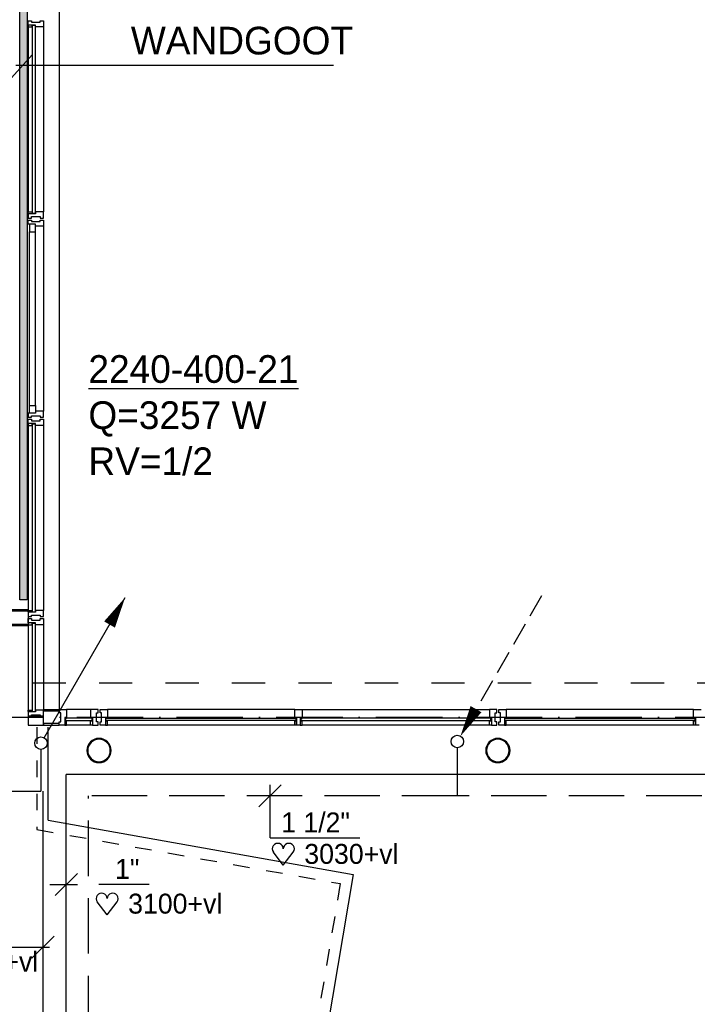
# Model space of a CAD drawing. Extents: x -39327 to 109237, y 358172 to 442272.
# Tile 42 of 96: x 38492 to 44608, y 417401 to 426293. Entities that reach past the tile are written whole.
import ezdxf
from ezdxf.enums import TextEntityAlignment as Align

# ---------------------------------------------------------------- set-up
doc = ezdxf.new("R2010")
doc.units = 0
doc.header["$LTSCALE"] = 100
for name, pattern in [('2322107', [2000, 1000, 1000]), ('2322108', [7, 5, -2]), ('DASHDOT', [9, 6, -1.5, 0, -1.5]), ('DASHED', [3, 1.5, -1.5]), ('HIDDEN', [2, 1, -1])]:
    doc.linetypes.add(name, pattern=pattern)
doc.layers.get('0').update_dxf_attribs({"linetype": 'CONTINUOUS'})
for name, color, linetype in [('AL$7----_STRAMIEN', 1, 'DASHDOT'), ('AL21----_BUITENWAND', 4, 'CONTINUOUS'), ('AL22----_BINNENWAND', 7, 'CONTINUOUS'), ('AL23----_VLOEREN', 4, 'CONTINUOUS'), ('AL28----_KONSTRUKTIE', 3, 'CONTINUOUS'), ('AL31----_BUITENKOZ', 7, 'CONTINUOUS'), ('AL34----_BALUSTRADES', 4, 'DASHED'), ('ALXOU---_GLAS', 7, 'CONTINUOUS'), ('KABELGOOT1', 8, 'CONTINUOUS'), ('WI561---', 1, 'CONTINUOUS'), ('WL561---_AANVOER', 4, 'CONTINUOUS'), ('WL561---_RETOUR', 4, 'CONTINUOUS'), ('WL570---', 3, 'CONTINUOUS'), ('WM561---', 1, 'CONTINUOUS'), ('WM570---', 1, 'CONTINUOUS')]:
    doc.layers.add(name, color=color, linetype=linetype)
doc.styles.add('BURO-018', font='BUROFONT.shx', dxfattribs={"height": 180})
doc.styles.add('BURO-025', font='BUROFONT.shx', dxfattribs={"height": 250})

# ---------------------------------------------------------------- blocks, each defined once
blk = doc.blocks.new('CVRINFO2')
at = {"color": 0, "linetype": 'CONTINUOUS', "style": 'BURO-025'}
for tag, p in [('CV_TEXT125', (0, 0)), ('CV_TEXT225', (0, -4.167)), ('CV_TEXT325', (0, -8.333)), ('CV_TEXT425', (0, -12.5))]:
    blk.add_attdef(tag, p, '', height=2.5, dxfattribs=at)
blk = doc.blocks.new('LDV1107')
at = {"color": 0, "linetype": 'CONTINUOUS'}
blk.add_line((0.25, 0.433), (6.75, 11.691), dxfattribs=at)
blk.add_lwpolyline([(6.75, 11.691, 0, 1, 0), (5.5, 9.526, 1, 1, 0)], format="xyseb", dxfattribs=at)
blk.add_circle((0, 0), 0.5, dxfattribs=at)
blk = doc.blocks.new('LDV3108')
at = {"color": 0, "linetype": 'CONTINUOUS'}
for p, q in [((6.75, 11.691), (5.813, 10.068)), ((5.438, 9.418), (4.5, 7.794)), ((4.125, 7.145), (3.188, 5.521)), ((2.813, 4.871), (1.875, 3.248)), ((1.5, 2.598), (0.563, 0.974))]:
    blk.add_line(p, q, dxfattribs=at)
blk.add_lwpolyline([(0.25, 0.433, 0, 1, 0), (1.5, 2.598, 1, 1, 0)], format="xyseb", dxfattribs=at)
blk.add_circle((0, 0), 0.5, dxfattribs=at)
blk = doc.blocks.new('*U282', base_point=(35141.8, 419283.3))
at = {"color": 0, "linetype": 'CONTINUOUS'}
for p, q in [((35241.8, 419383.3), (35041.8, 419183.3)), ((35141.8, 418903.3), (35141.8, 419383.3)), ((35141.8, 418903.3), (35951.8, 418903.3))]:
    blk.add_line(p, q, dxfattribs=at)
at = {"color": 0, "linetype": 'CONTINUOUS', "style": 'BURO-018'}
blk.add_text('1 1/2"', height=180, dxfattribs=at).set_placement((35241.8, 418953.3))
blk = doc.blocks.new('HART')
at = {"color": 1}
for q in [(-39.7, 52.4), (39.7, 52.4)]:
    blk.add_line((0, 0), q, dxfattribs=at)
for centre, start, end in [((-22.1, 65.7), 0, 217.1867), ((22.1, 65.7), 322.8133, 180)]:
    blk.add_arc(centre, 22.1, start, end, dxfattribs=at)
blk = doc.blocks.new('A$C6E6F3BC9')
at = {"layer": 'KABELGOOT1'}
h = blk.add_hatch(dxfattribs=at)
h.set_pattern_fill('DOTS', color=256, scale=20, style=0)
h.set_pattern_definition([(0, (-2505.993, 85430.135), (15.875, 31.75), [0, -31.75])])
h.paths.add_polyline_path([(30443.7, 57326.5), (30378.7, 57326.5), (30378.7, 49529.5), (30443.7, 49529.5)])
for p, q in [((30378.7, 49529.5), (30378.7, 57326.5)), ((30443.7, 57326.5), (30443.7, 49529.5)), ((30443.7, 49529.5), (30378.7, 49529.5))]:
    blk.add_line(p, q, dxfattribs=at)

msp = doc.modelspace()

# ---------------------------------------------------------------- linework, layer by layer
at = {"layer": 'AL$7----_STRAMIEN', "color": 1}
msp.add_line((30906.1, 419992.8), (102551.4, 419992.8), dxfattribs=at)
at = {"layer": 'AL21----_BUITENWAND', "color": 8}
msp.add_line((38848, 437932.8), (38848, 420062.8), dxfattribs=at)
at = {"layer": 'AL21----_BUITENWAND', "color": 8, "linetype": 'HIDDEN', "ltscale": 3}
msp.add_line((38608, 420302.8), (54108, 420302.8), dxfattribs=at)
at = {"layer": 'AL22----_BINNENWAND', "color": 8}
for p, q in [((37763.5, 420967.8), (38568, 420967.8)), ((38568, 420967.8), (38568, 420817.8)), ((38568, 420817.8), (37763.5, 420817.8))]:
    msp.add_line(p, q, dxfattribs=at)
at = {"layer": 'AL22----_BINNENWAND', "color": 8, "linetype": 'CONTINUOUS'}
for p, q in [((37763.5, 420952.8), (38568, 420952.8)), ((37763.5, 420832.8), (38568, 420832.8))]:
    msp.add_line(p, q, dxfattribs=at)
at = {"layer": 'AL23----_VLOEREN', "color": 8}
for p, q in [((38748, 419064.2), (38748, 419902.8)), ((38748, 419064.2), (41500.8, 418572.4)), ((41500.8, 418572.4), (40072.7, 410092.8))]:
    msp.add_line(p, q, dxfattribs=at)
at = {"layer": 'AL28----_KONSTRUKTIE', "color": 8}
for centre, radius, start, end in [((39208, 419692.8), 109.5, 0, 180), ((39208, 419692.8), 101.5, 0, 180), ((42808, 419692.8), 109.5, 0, 180), ((42808, 419692.8), 101.5, 0, 180), ((39208, 419692.8), 109.5, 180, 0), ((39208, 419692.8), 101.5, 180, 0), ((42808, 419692.8), 109.5, 180, 0), ((42808, 419692.8), 101.5, 180, 0)]:
    msp.add_arc(centre, radius, start, end, dxfattribs=at)
at = {"layer": 'AL31----_BUITENKOZ', "color": 8, "linetype": 'CONTINUOUS'}
for p, q in [((38568, 426244.8), (38568, 426283.8)), ((38568, 426283.8), (38574, 426283.8)), ((38574, 426283.8), (38588, 426283.8)), ((38588, 426283.8), (38588, 426283.8)), ((38588, 426283.8), (38597.5, 426283.8)), ((38597.5, 426283.8), (38597.5, 426269.8)), ((38677.5, 426269.8), (38677.5, 426283.8)), ((38677.5, 426283.8), (38687.5, 426283.8)), ((38687.5, 426283.8), (38687.5, 426283.8)), ((38687.5, 426283.8), (38701, 426283.8)), ((38701, 426283.8), (38707, 426283.8)), ((38707, 426283.8), (38707, 426264.8)), ((38635, 426244.8), (38568, 426244.8)), ((38573, 426239.8), (38568, 426239.8)), ((38568, 426239.8), (38568, 426227.8)), ((38568, 426227.8), (38605, 426227.8)), ((38605, 426244.8), (38573, 426244.8)), ((38573, 426244.8), (38573, 426239.8)), ((38597.5, 426269.8), (38677.5, 426269.8)), ((38605, 426227.8), (38605, 426244.8)), ((38635, 426227.8), (38635, 426244.8)), ((38688, 426227.8), (38635, 426227.8)), ((38696, 426227.8), (38688, 426227.8)), ((38700, 426227.8), (38696, 426227.8)), ((38707, 426227.8), (38700, 426227.8)), ((38707, 426264.8), (38707, 426227.8)), ((38568, 424545.8), (38568, 424557.8)), ((38568, 424557.8), (38605, 424557.8)), ((38573, 424545.8), (38568, 424545.8)), ((38568, 424540.8), (38568, 424501.8)), ((38635, 424540.8), (38568, 424540.8)), ((38568, 424501.8), (38574, 424501.8)), ((38573, 424540.8), (38573, 424545.8)), ((38605, 424540.8), (38573, 424540.8)), ((38574, 424501.8), (38588, 424501.8)), ((38588, 424501.8), (38588, 424501.8)), ((38588, 424501.8), (38598, 424501.8)), ((38598, 424501.8), (38598, 424515.8)), ((38598, 424515.8), (38678, 424515.8)), ((38605, 424557.8), (38605, 424540.8)), ((38688, 424557.8), (38635, 424557.8)), ((38635, 424557.8), (38635, 424540.8)), ((38678, 424515.8), (38678, 424501.8)), ((38678, 424501.8), (38687, 424501.8)), ((38687, 424501.8), (38687, 424501.8)), ((38687, 424501.8), (38701, 424501.8)), ((38696, 424557.8), (38688, 424557.8)), ((38700, 424557.8), (38696, 424557.8)), ((38707, 424557.8), (38700, 424557.8)), ((38701, 424501.8), (38707, 424501.8)), ((38707, 424520.7), (38707, 424557.8)), ((38707, 424501.8), (38707, 424520.7)), ((38568, 424444.8), (38568, 424483.8)), ((38568, 424483.8), (38574, 424483.8)), ((38635, 424444.8), (38568, 424444.8)), ((38574, 424483.8), (38588, 424483.8)), ((38635, 424444.8), (38581, 424444.8)), ((38581, 424444.8), (38581, 424377.8)), ((38588, 424483.8), (38588, 424483.8)), ((38588, 424483.8), (38597.5, 424483.8)), ((38597.5, 424483.8), (38597.5, 424469.8)), ((38597.5, 424469.8), (38677.5, 424469.8)), ((38635, 424427.8), (38635, 424444.8)), ((38635, 424377.8), (38635, 424444.8)), ((38688, 424427.8), (38635, 424427.8)), ((38677.5, 424469.8), (38677.5, 424483.8)), ((38677.5, 424483.8), (38687.5, 424483.8)), ((38687.5, 424483.8), (38687.5, 424483.8)), ((38687.5, 424483.8), (38701, 424483.8)), ((38696, 424427.8), (38688, 424427.8)), ((38700, 424427.8), (38696, 424427.8)), ((38707, 424427.8), (38700, 424427.8)), ((38701, 424483.8), (38707, 424483.8)), ((38707, 424483.8), (38707, 424464.8)), ((38707, 424464.8), (38707, 424427.8)), ((38581, 424377.8), (38635, 424377.8)), ((38568, 422740.8), (38568, 422701.8)), ((38635, 422740.8), (38568, 422740.8)), ((38581, 422740.8), (38581, 422807.8)), ((38581, 422807.8), (38635, 422807.8)), ((38635, 422740.8), (38581, 422740.8)), ((38635, 422807.8), (38635, 422740.8)), ((38688, 422757.8), (38635, 422757.8)), ((38635, 422757.8), (38635, 422740.8)), ((38696, 422757.8), (38688, 422757.8)), ((38700, 422757.8), (38696, 422757.8)), ((38707, 422757.8), (38700, 422757.8)), ((38707, 422720.7), (38707, 422757.8)), ((38568, 422701.8), (38574, 422701.8)), ((38568, 422644.8), (38568, 422683.8)), ((38568, 422683.8), (38574, 422683.8)), ((38635, 422644.8), (38568, 422644.8)), ((38573, 422639.8), (38568, 422639.8)), ((38568, 422639.8), (38568, 422627.8)), ((38605, 422644.8), (38573, 422644.8)), ((38573, 422644.8), (38573, 422639.8)), ((38574, 422701.8), (38588, 422701.8)), ((38574, 422683.8), (38588, 422683.8)), ((38588, 422701.8), (38588, 422701.8)), ((38588, 422701.8), (38598, 422701.8)), ((38588, 422683.8), (38588, 422683.8)), ((38588, 422683.8), (38597.5, 422683.8)), ((38597.5, 422683.8), (38597.5, 422669.8)), ((38597.5, 422669.8), (38677.5, 422669.8)), ((38598, 422701.8), (38598, 422715.8)), ((38598, 422715.8), (38678, 422715.8)), ((38605, 422627.8), (38605, 422644.8)), ((38635, 422627.8), (38635, 422644.8)), ((38677.5, 422669.8), (38677.5, 422683.8)), ((38677.5, 422683.8), (38687.5, 422683.8)), ((38678, 422715.8), (38678, 422701.8)), ((38678, 422701.8), (38687, 422701.8)), ((38687, 422701.8), (38687, 422701.8)), ((38687, 422701.8), (38701, 422701.8)), ((38687.5, 422683.8), (38687.5, 422683.8)), ((38687.5, 422683.8), (38701, 422683.8)), ((38701, 422701.8), (38707, 422701.8)), ((38701, 422683.8), (38707, 422683.8)), ((38707, 422701.8), (38707, 422720.7)), ((38707, 422683.8), (38707, 422664.8)), ((38707, 422664.8), (38707, 422627.8)), ((38568, 422627.8), (38605, 422627.8)), ((38688, 422627.8), (38635, 422627.8)), ((38696, 422627.8), (38688, 422627.8)), ((38700, 422627.8), (38696, 422627.8)), ((38707, 422627.8), (38700, 422627.8)), ((38568, 420945.8), (38568, 420957.8)), ((38568, 420957.8), (38605, 420957.8)), ((38573, 420945.8), (38568, 420945.8)), ((38573, 420940.8), (38573, 420945.8)), ((38605, 420957.8), (38605, 420940.8)), ((38688, 420957.8), (38635, 420957.8)), ((38635, 420957.8), (38635, 420940.8)), ((38696, 420957.8), (38688, 420957.8)), ((38700, 420957.8), (38696, 420957.8)), ((38707, 420957.8), (38700, 420957.8)), ((38707, 420920.7), (38707, 420957.8)), ((38568, 420940.8), (38568, 420901.8)), ((38635, 420940.8), (38568, 420940.8)), ((38568, 420901.8), (38574, 420901.8)), ((38568, 420844.8), (38568, 420883.8)), ((38568, 420883.8), (38574, 420883.8)), ((38605, 420940.8), (38573, 420940.8)), ((38574, 420901.8), (38588, 420901.8)), ((38574, 420883.8), (38588, 420883.8)), ((38588, 420901.8), (38588, 420901.8)), ((38588, 420901.8), (38598, 420901.8)), ((38588, 420883.8), (38588, 420883.8)), ((38588, 420883.8), (38598, 420883.8)), ((38598, 420901.8), (38598, 420915.8)), ((38598, 420915.8), (38678, 420915.8)), ((38598, 420883.8), (38598, 420869.8)), ((38598, 420869.8), (38678, 420869.8)), ((38678, 420915.8), (38678, 420901.8)), ((38678, 420901.8), (38687, 420901.8)), ((38678, 420869.8), (38678, 420883.8)), ((38678, 420883.8), (38687.5, 420883.8)), ((38687, 420901.8), (38687, 420901.8)), ((38687, 420901.8), (38701, 420901.8)), ((38687.5, 420883.8), (38687.5, 420883.8)), ((38687.5, 420883.8), (38701, 420883.8)), ((38701, 420901.8), (38707, 420901.8)), ((38701, 420883.8), (38707, 420883.8)), ((38707, 420901.8), (38707, 420920.7)), ((38707, 420883.8), (38707, 420864.8)), ((38707, 420864.8), (38707, 420827.8)), ((38635, 420844.8), (38568, 420844.8)), ((38573, 420839.8), (38568, 420839.8)), ((38568, 420839.8), (38568, 420827.8)), ((38568, 420827.8), (38605, 420827.8)), ((38605, 420844.8), (38573, 420844.8)), ((38573, 420844.8), (38573, 420839.8)), ((38605, 420827.8), (38605, 420844.8)), ((38635, 420827.8), (38635, 420844.8)), ((38688, 420827.8), (38635, 420827.8)), ((38696, 420827.8), (38688, 420827.8)), ((38700, 420827.8), (38696, 420827.8)), ((38707, 420827.8), (38700, 420827.8)), ((38568, 420045.8), (38568, 420057.8)), ((38568, 420057.8), (38605, 420057.8)), ((38605, 420057.8), (38605, 420040.8)), ((38688, 420057.8), (38635, 420057.8)), ((38635, 420057.8), (38635, 420040.8)), ((38696, 420057.8), (38688, 420057.8)), ((38700, 420057.8), (38696, 420057.8)), ((38707, 420057.8), (38700, 420057.8)), ((38707, 420020.7), (38707, 420057.8)), ((38573, 420045.8), (38568, 420045.8)), ((38568, 420040.8), (38568, 420001.8)), ((38635, 420040.8), (38568, 420040.8)), ((38568, 420001.8), (38574, 420001.8)), ((38573, 420040.8), (38573, 420045.8)), ((38605, 420040.8), (38573, 420040.8)), ((38574, 420001.8), (38588, 420001.8)), ((38588, 420001.8), (38588, 420001.8)), ((38588, 420001.8), (38598, 420001.8)), ((38598, 420001.8), (38598, 420015.8)), ((38598, 420015.8), (38678, 420015.8)), ((38678, 420015.8), (38678, 420001.8)), ((38678, 420001.8), (38687, 420001.8)), ((38687, 420001.8), (38687, 420001.8)), ((38687, 420001.8), (38701, 420001.8)), ((38701, 420001.8), (38707, 420001.8)), ((38707, 420001.8), (38707, 420020.7))]:
    msp.add_line(p, q, dxfattribs=at)
at = {"layer": 'AL31----_BUITENKOZ', "color": 8}
for p, q in [((38568, 426227.8), (38568, 424557.8)), ((38707, 426227.8), (38707, 424557.8)), ((38707, 424427.8), (38707, 422757.8)), ((38581, 422807.8), (38581, 424377.8)), ((38635, 422807.8), (38635, 424377.8)), ((38568, 422627.8), (38568, 420957.8)), ((38707, 422627.8), (38707, 420957.8)), ((38568, 420827.8), (38568, 420057.8)), ((38707, 420827.8), (38707, 420057.8)), ((38707, 420047.8), (38707, 420062.8)), ((38707, 420062.8), (38848, 420062.8)), ((38848, 420062.8), (38848, 420047.8)), ((38848, 420032.6), (38848, 420062.1)), ((38848, 420062.1), (38915, 420062.1)), ((39132, 420062.1), (38915, 420062.1)), ((38915, 420062.1), (38915, 419990.1)), ((39199, 420062.1), (39132, 420062.1)), ((39132, 420062.1), (39132, 419990.1)), ((39199, 420032.6), (39199, 420062.1)), ((39217, 420032.6), (39217, 420062.1)), ((39217, 420062.1), (39284, 420062.1)), ((40974.5, 420062.1), (39284, 420062.1)), ((39284, 420062.1), (39284, 419990.1)), ((40974.5, 419990.1), (40974.5, 420062.1)), ((40974.5, 420062.1), (41041.5, 420062.1)), ((41041.5, 420062.1), (42732, 420062.1)), ((41041.5, 420062.1), (41041.5, 419990.1)), ((42799, 420062.1), (42732, 420062.1)), ((42732, 420062.1), (42732, 419990.1)), ((42799, 420032.6), (42799, 420062.1)), ((42817, 420032.6), (42817, 420062.1)), ((42817, 420062.1), (42884, 420062.1)), ((44574.5, 420062.1), (42884, 420062.1)), ((42884, 420062.1), (42884, 419990.1)), ((44574.5, 419990.1), (44574.5, 420062.1)), ((44574.5, 420062.1), (44641.5, 420062.1)), ((38707, 420001.8), (38568, 420001.8)), ((38568, 420001.8), (38568, 419922.5)), ((38848, 420047.8), (38707, 420047.8)), ((38707, 419922.5), (38707, 420001.8)), ((38862, 420032.6), (38848, 420032.6)), ((38862, 419952.6), (38862, 420032.6)), ((38915, 419990.1), (38898, 419990.1)), ((38898, 419990.1), (38898, 419961.1)), ((38915, 419990.1), (38898, 419990.1)), ((38898, 419990.1), (38898, 419923.1)), ((38902, 419965.1), (38902, 419986.1)), ((38902, 419986.1), (38915, 419986.1)), ((38915, 419965.1), (38902, 419965.1)), ((38915, 419986.1), (38915, 419990.1)), ((38915, 419961.1), (38915, 419965.1)), ((39132, 419986.1), (39132, 419990.1)), ((39132, 419990.1), (39149, 419990.1)), ((39132, 419990.1), (39149, 419990.1)), ((39145, 419986.1), (39132, 419986.1)), ((39132, 419961.1), (39132, 419965.1)), ((39132, 419965.1), (39145, 419965.1)), ((39145, 419965.1), (39145, 419986.1)), ((39149, 419990.1), (39149, 419961.1)), ((39149, 419990.1), (39149, 419923.1)), ((39185, 419952.6), (39185, 420032.6)), ((39185, 420032.6), (39199, 420032.6)), ((39231, 420032.6), (39217, 420032.6)), ((39231, 419952.6), (39231, 420032.6)), ((39284, 419990.1), (39267, 419990.1)), ((39267, 419990.1), (39267, 419923.1)), ((39284, 419990.1), (39267, 419990.1)), ((39267, 419990.1), (39267, 419961.1)), ((39271, 419965.1), (39271, 419986.1)), ((39271, 419986.1), (39284, 419986.1)), ((39284, 419965.1), (39271, 419965.1)), ((39284, 419986.1), (39284, 419990.1)), ((39284, 419961.1), (39284, 419965.1)), ((40991.5, 419990.1), (40974.5, 419990.1)), ((40974.5, 419986.1), (40974.5, 419990.1)), ((40974.5, 419990.1), (40991.5, 419990.1)), ((40987.5, 419986.1), (40974.5, 419986.1)), ((40974.5, 419961.1), (40974.5, 419965.1)), ((40974.5, 419965.1), (40987.5, 419965.1)), ((40987.5, 419965.1), (40987.5, 419986.1)), ((40991.5, 419923.1), (40991.5, 419990.1)), ((40991.5, 419990.1), (40991.5, 419961.1)), ((41041.5, 419990.1), (41024.5, 419990.1)), ((41024.5, 419990.1), (41024.5, 419961.1)), ((41041.5, 419990.1), (41024.5, 419990.1)), ((41024.5, 419990.1), (41024.5, 419923.1)), ((41028.5, 419965.1), (41028.5, 419986.1)), ((41028.5, 419986.1), (41041.5, 419986.1)), ((41041.5, 419965.1), (41028.5, 419965.1)), ((41041.5, 419986.1), (41041.5, 419990.1)), ((41041.5, 419961.1), (41041.5, 419965.1)), ((42732, 419986.1), (42732, 419990.1)), ((42732, 419990.1), (42749, 419990.1)), ((42732, 419990.1), (42749, 419990.1)), ((42745, 419986.1), (42732, 419986.1)), ((42732, 419961.1), (42732, 419965.1)), ((42732, 419965.1), (42745, 419965.1)), ((42745, 419965.1), (42745, 419986.1)), ((42749, 419990.1), (42749, 419961.1)), ((42749, 419990.1), (42749, 419923.1)), ((42785, 419952.6), (42785, 420032.6)), ((42785, 420032.6), (42799, 420032.6)), ((42831, 420032.6), (42817, 420032.6)), ((42831, 419952.6), (42831, 420032.6)), ((42884, 419990.1), (42867, 419990.1)), ((42867, 419990.1), (42867, 419923.1)), ((42884, 419990.1), (42867, 419990.1)), ((42867, 419990.1), (42867, 419961.1)), ((42871, 419965.1), (42871, 419986.1)), ((42871, 419986.1), (42884, 419986.1)), ((42884, 419965.1), (42871, 419965.1)), ((42884, 419986.1), (42884, 419990.1)), ((42884, 419961.1), (42884, 419965.1)), ((44591.5, 419990.1), (44574.5, 419990.1)), ((44574.5, 419986.1), (44574.5, 419990.1)), ((44574.5, 419990.1), (44591.5, 419990.1)), ((44587.5, 419986.1), (44574.5, 419986.1)), ((44574.5, 419961.1), (44574.5, 419965.1)), ((44574.5, 419965.1), (44587.5, 419965.1)), ((44587.5, 419965.1), (44587.5, 419986.1)), ((44591.5, 419923.1), (44591.5, 419990.1)), ((44591.5, 419990.1), (44591.5, 419961.1)), ((38568, 419922.5), (38707, 419922.5)), ((38848, 419937.5), (38707, 419937.5)), ((38707, 419937.5), (38707, 419922.5)), ((38707, 419922.5), (38848, 419922.5)), ((38848, 419923.1), (38848, 419952.6)), ((38848, 419952.6), (38862, 419952.6)), ((38848, 419922.5), (38848, 419937.5)), ((38898, 419923.1), (38848, 419923.1)), ((38898, 419961.1), (38898, 419923.1)), ((38915, 419961.1), (38898, 419961.1)), ((38898, 419961.1), (38915, 419961.1)), ((38898, 419923.1), (38915, 419923.1)), ((38915, 419923.1), (38915, 419961.1)), ((39132, 419923.1), (38915, 419923.1)), ((39132, 419923.1), (39132, 419961.1)), ((39132, 419961.1), (39149, 419961.1)), ((39149, 419961.1), (39132, 419961.1)), ((39149, 419923.1), (39132, 419923.1)), ((39149, 419961.1), (39149, 419923.1)), ((39149, 419923.1), (39199, 419923.1)), ((39199, 419952.6), (39185, 419952.6)), ((39199, 419923.1), (39199, 419952.6)), ((39217, 419923.1), (39217, 419952.6)), ((39217, 419952.6), (39231, 419952.6)), ((39267, 419923.1), (39217, 419923.1)), ((39267, 419961.1), (39267, 419923.1)), ((39284, 419961.1), (39267, 419961.1)), ((39267, 419961.1), (39284, 419961.1)), ((39267, 419923.1), (39284, 419923.1)), ((39284, 419923.1), (39284, 419961.1)), ((40974.5, 419923.1), (39284, 419923.1)), ((40991.5, 419961.1), (40974.5, 419961.1)), ((40974.5, 419923.1), (40974.5, 419961.1)), ((40974.5, 419961.1), (40991.5, 419961.1)), ((40991.5, 419923.1), (40974.5, 419923.1)), ((40991.5, 419961.1), (40991.5, 419923.1)), ((41024.5, 419923.1), (40991.5, 419923.1)), ((41024.5, 419961.1), (41041.5, 419961.1)), ((41024.5, 419961.1), (41024.5, 419923.1)), ((41041.5, 419961.1), (41024.5, 419961.1)), ((41024.5, 419923.1), (41041.5, 419923.1)), ((41041.5, 419923.1), (41041.5, 419961.1)), ((42732, 419923.1), (41041.5, 419923.1)), ((42732, 419923.1), (42732, 419961.1)), ((42732, 419961.1), (42749, 419961.1)), ((42749, 419961.1), (42732, 419961.1)), ((42749, 419923.1), (42732, 419923.1)), ((42749, 419961.1), (42749, 419923.1)), ((42749, 419923.1), (42799, 419923.1)), ((42799, 419952.6), (42785, 419952.6)), ((42799, 419923.1), (42799, 419952.6)), ((42817, 419923.1), (42817, 419952.6)), ((42817, 419952.6), (42831, 419952.6)), ((42867, 419923.1), (42817, 419923.1)), ((42867, 419961.1), (42867, 419923.1)), ((42884, 419961.1), (42867, 419961.1)), ((42867, 419961.1), (42884, 419961.1)), ((42867, 419923.1), (42884, 419923.1)), ((42884, 419923.1), (42884, 419961.1)), ((44574.5, 419923.1), (42884, 419923.1)), ((44591.5, 419961.1), (44574.5, 419961.1)), ((44574.5, 419923.1), (44574.5, 419961.1)), ((44574.5, 419961.1), (44591.5, 419961.1)), ((44591.5, 419923.1), (44574.5, 419923.1)), ((44591.5, 419961.1), (44591.5, 419923.1)), ((44624.5, 419923.1), (44591.5, 419923.1))]:
    msp.add_line(p, q, dxfattribs=at)
at = {"layer": 'AL34----_BALUSTRADES', "color": 8}
for p, q in [((38648, 419902.8), (38648, 418979.6)), ((38648, 418979.6), (41385.6, 418490.4)), ((41385.6, 418490.4), (39972.7, 410101.1))]:
    msp.add_line(p, q, dxfattribs=at)
at = {"layer": 'ALXOU---_GLAS', "color": 8}
for p, q in [((38607, 424542.8), (38607, 426242.8)), ((38607, 426242.8), (38633, 426242.8)), ((38633, 426242.8), (38633, 424542.8)), ((38633, 424542.8), (38607, 424542.8)), ((38607, 420942.8), (38607, 422642.8)), ((38607, 422642.8), (38633, 422642.8)), ((38633, 422642.8), (38633, 420942.8)), ((38633, 420942.8), (38607, 420942.8)), ((38607, 420042.8), (38607, 420842.8)), ((38607, 420842.8), (38633, 420842.8)), ((38633, 420842.8), (38633, 420042.8)), ((38633, 420042.8), (38607, 420042.8)), ((38902, 419986.1), (38902, 419965.1)), ((39145, 419986.1), (38902, 419986.1)), ((38902, 419965.1), (39145, 419965.1)), ((39145, 419965.1), (39145, 419986.1)), ((39271, 419965.1), (39271, 419986.1)), ((39271, 419986.1), (40987.5, 419986.1)), ((40987.5, 419965.1), (39271, 419965.1)), ((40987.5, 419986.1), (40987.5, 419965.1)), ((41028.5, 419986.1), (41028.5, 419965.1)), ((42745, 419986.1), (41028.5, 419986.1)), ((41028.5, 419965.1), (42745, 419965.1)), ((42745, 419965.1), (42745, 419986.1)), ((42871, 419965.1), (42871, 419986.1)), ((42871, 419986.1), (44587.5, 419986.1)), ((44587.5, 419965.1), (42871, 419965.1)), ((44587.5, 419986.1), (44587.5, 419965.1))]:
    msp.add_line(p, q, dxfattribs=at)
at = {"layer": 'WL561---_AANVOER', "linetype": '2322107'}
for p, q in [((38684, 419702.7), (38684, 419325.3)), ((48584, 419474.8), (38912.8, 419474.8)), ((38912.8, 414359.5), (38912.8, 419474.8)), ((31333.4, 419325.3), (38684, 419325.3)), ((38704.7, 414359.5), (38704.7, 419325.3))]:
    msp.add_line(p, q, dxfattribs=at)
at = {"layer": 'WL561---_RETOUR', "linetype": '2322108'}
for p, q in [((42442.1, 419717.7), (42442.1, 419283.3)), ((42442.1, 419283.3), (39112.8, 419283.3)), ((39112.8, 414359.5), (39112.8, 419283.3)), ((52347.5, 419283.3), (42442.1, 419283.3))]:
    msp.add_line(p, q, dxfattribs=at)
at = {"layer": 'WL570---', "color": 1}
for p, q in [((38388.7, 425736), (38607.5, 425978.9)), ((38458.3, 425881.8), (41323.5, 425881.8))]:
    msp.add_line(p, q, dxfattribs=at)
at = {"layer": 'WM570---', "color": 1}
for p, q in [((39012.8, 418583.3), (38812.8, 418383.3)), ((38762.8, 418483.3), (39012.8, 418483.3)), ((39662.1, 418483.3), (39205.3, 418483.3)), ((38802.7, 418017.6), (38602.7, 417817.6)), ((37701.7, 417917.6), (38762, 417917.6))]:
    msp.add_line(p, q, dxfattribs=at)

# ---------------------------------------------------------------- block references
at = {"layer": 'WI561---'}
ref = msp.add_blockref('CVRINFO2', (39112.4, 423013.1), dxfattribs=dict(at, xscale=100, yscale=100, zscale=100))
ref.add_attrib('CV_TEXT125', '%%u2240-400-21', (39112.4, 423013.1), dxfattribs={"layer": '0', "color": 2, "linetype": 'CONTINUOUS', "height": 250, "style": 'BURO-025'})
ref.add_attrib('CV_TEXT225', 'Q=3257 W', (39112.4, 422596.4), dxfattribs={"layer": '0', "color": 2, "linetype": 'CONTINUOUS', "height": 250, "style": 'BURO-025'})
ref.add_attrib('CV_TEXT325', 'RV=1/2', (39112.4, 422179.8), dxfattribs={"layer": '0', "color": 2, "linetype": 'CONTINUOUS', "height": 250, "style": 'BURO-025'})
at = {"layer": 'WL561---_AANVOER', "color": 2, "xscale": 112.5, "yscale": 112.5, "zscale": 112.5}
msp.add_blockref('LDV1107', (38684, 419759), dxfattribs=at)
at = {"layer": 'WL561---_RETOUR', "color": 2, "xscale": 112.5, "yscale": 112.5, "zscale": 112.5}
msp.add_blockref('LDV3108', (42442.1, 419774), dxfattribs=at)
at = {"layer": 'WL570---', "color": 1}
msp.add_blockref('A$C6E6F3BC9', (8116, 371524.5), dxfattribs=at)
at = {"layer": 'WM561---'}
msp.add_blockref('*U282', (40751.8, 419283.3), dxfattribs=at)
at = {"layer": 'WM570---', "xscale": 2.25, "yscale": 2.25, "zscale": 2.25}
for p in [(40871.6, 418657), (39281.5, 418207.8)]:
    msp.add_blockref('HART', p, dxfattribs=at)

# ---------------------------------------------------------------- texts
at = {"layer": 'WL570---', "color": 2, "style": 'BURO-025'}
msp.add_text('WANDGOOT', height=250, dxfattribs=at).set_placement((39495.3, 425978.9))
at = {"layer": 'WM570---', "color": 1, "style": 'BURO-018'}
for s, p in [('3030+vl', (41061, 418669.2)), ('3100+vl', (39471, 418220)), ('3100+vl', (37809.8, 417695.9))]:
    msp.add_text(s, height=180, dxfattribs=at).set_placement(p)
msp.add_text('1"', height=180, dxfattribs=at).set_placement((39572.6, 418533.3), align=Align.RIGHT)

doc.saveas('drawing.dxf')
